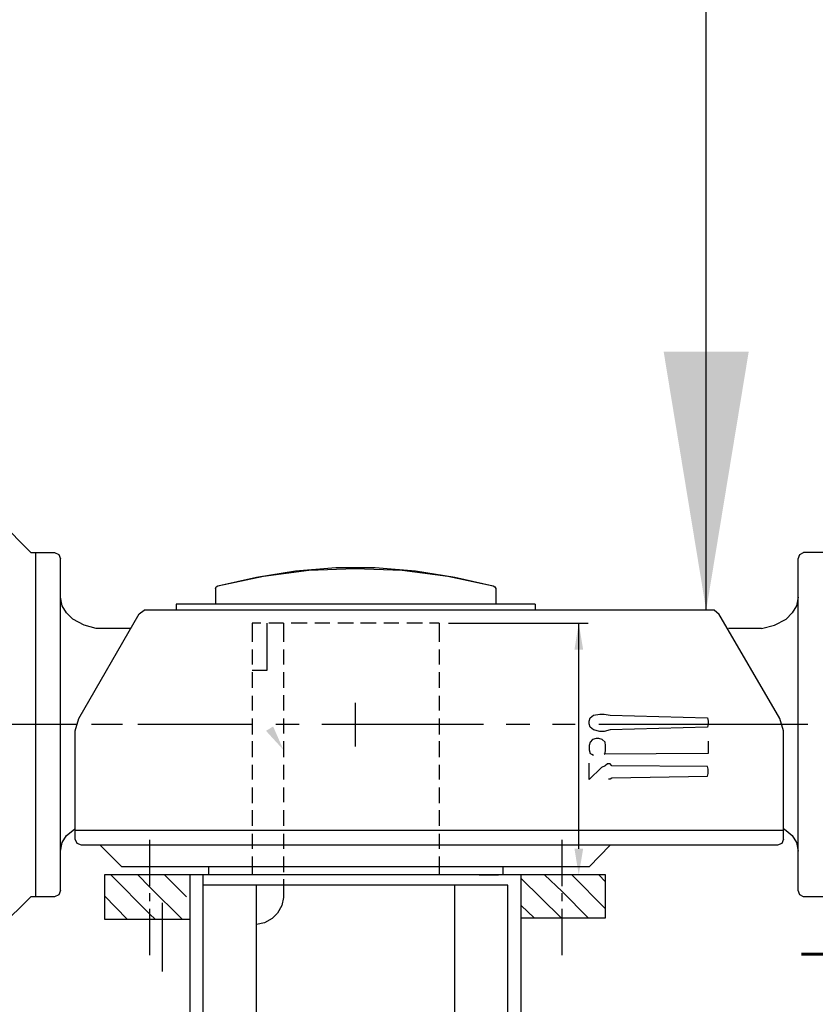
# Model space of a CAD drawing. Header units: inches. Extents: x -341304 to 31571016, y -692717 to 2132253.
# Tile 54 of 256: x 450076 to 451998, y -565634 to -563255. Entities that reach past the tile are written whole.
import ezdxf

# ---------------------------------------------------------------- set-up
doc = ezdxf.new("R2010")
doc.units = ezdxf.units.IN
doc.header["$MEASUREMENT"] = 0
doc.linetypes.add('CENTER', pattern=[2, 1.25, -0.25, 0.25, -0.25])
for name, color, linetype in [('0-CL', 8, 'CENTER'), ('cw pipe', 3, 'Continuous'), ('pump', 7, 'Continuous'), ('text', 3, 'Continuous')]:
    doc.layers.add(name, color=color, linetype=linetype)
doc.styles.add('ROMANS', font='romans')
doc.styles.add('ROMANT', font='romant', dxfattribs={"height": 5})
doc.dimstyles.new('User-300', dxfattribs={"dimscale": 400, "dimtxt": 1.5, "dimasz": 1.25, "dimexe": 1, "dimexo": 1, "dimgap": 0.4, "dimtad": 1, "dimdec": 0, "dimlfac": 0.5, "dimzin": 0, "dimdsep": 46, "dimtxsty": 'ROMANS', "dimcen": 1, "dimclrd": 8, "dimclre": 8, "dimclrt": 3, "dimadec": 0, "dimazin": 0, "dimtfac": 1, "dimtdec": 0, "dimtix": 1, "dimtofl": 0, "dimtmove": 0, "dimatfit": 3, "dimfxl": 1, "dimtolj": 1, "dimtzin": 0, "dimarcsym": 0})
doc.dimstyles.new('User600', dxfattribs={"dimscale": 500, "dimtxt": 1.5, "dimasz": 1.25, "dimexe": 1, "dimexo": 1, "dimgap": 0.4, "dimtad": 1, "dimdec": 0, "dimzin": 0, "dimdsep": 46, "dimtxsty": 'ROMANS', "dimcen": 1, "dimclrd": 8, "dimclre": 8, "dimclrt": 3, "dimadec": 0, "dimazin": 0, "dimtfac": 1, "dimtdec": 0, "dimtix": 1, "dimtofl": 0, "dimtmove": 0, "dimatfit": 3, "dimfxl": 1, "dimtolj": 1, "dimtzin": 0, "dimarcsym": 0})

# ---------------------------------------------------------------- blocks, each defined once
blk = doc.blocks.new('*D660')
at = {"layer": '0-CL', "color": 8, "lineweight": -2, "transparency": 16777216}
for p, q in [((-1557604.1, 168984), (-1557604.1, 169787.9)), ((-1552104.1, 169787.9), (-1557104.1, 169787.9)), ((-1551604.1, 168984), (-1551604.1, 169787.9))]:
    blk.add_line(p, q, dxfattribs=at)
at = {"layer": '0-CL', "color": 8, "transparency": 16777216}
for points in [[(-1557104.1, 169871.2), (-1557104.1, 169704.6), (-1557604.1, 169787.9)], [(-1552104.1, 169871.2), (-1552104.1, 169704.6), (-1551604.1, 169787.9)]]:
    blk.add_solid(points, dxfattribs=at)
at = {"layer": 'Defpoints', "color": 0, "transparency": 16777216}
for p in [(-1557604.1, 169787.9), (-1557604.1, 168984), (-1551604.1, 168984)]:
    blk.add_point(p, dxfattribs=at)
at = {"layer": '0-CL', "color": 3, "transparency": 16777216, "insert": (-1554277, 170247.9), "char_height": 600, "attachment_point": 5, "style": 'ROMANS'}
blk.add_mtext('\\A1;3000', dxfattribs=at)
blk = doc.blocks.new('7ugb')
at = {"layer": 'cw pipe'}
for points in [[(-266, 2427.6), (-255.5, 2427.6), (-260.7, 2459.3)], [(117, 2329.4), (95.9, 2306.3), (108.4, 2334.7)], [(-266, 2187), (-255.5, 2187), (-260.7, 2155.4)]]:
    blk.add_hatch(color=20, dxfattribs=at).paths.add_polyline_path(points)
at = {"color": 20}
for p, q in [((8.8, 2310.4), (8.8, 2363.4)), ((-21.5, 2336.9), (35.3, 2336.9))]:
    blk.add_line(p, q, dxfattribs=at)
at = {"layer": 'cw pipe', "color": 20}
for points in [[(401.1, 2544.7), (438.1, 2582.5)], [(-577.5, 2544.7), (-532.2, 2544.7)], [(-525.8, 2537.3), (-527.8, 2542.6), (-532.2, 2544.7)], [(-525.8, 2136.5), (-525.8, 2537.3)], [(372.6, 2544.7), (367.3, 2542.6), (365.1, 2537.3)], [(365.1, 2136.5), (365.1, 2537.3)], [(401.1, 2544.7), (372.6, 2544.7)], [(394.8, 2129), (394.8, 2544.7)], [(175, 2504.5), (128.6, 2515.1), (81.2, 2522.6), (32.6, 2526.7), (-14.8, 2526.7), (-63.4, 2522.6), (-110.9, 2515.1), (-157.2, 2504.5)], [(175, 2504.5), (120.1, 2516.2), (65.4, 2523.7), (9.3, 2525.6), (-47.6, 2523.7), (-102.5, 2516.2), (-157.2, 2504.5)], [(-157.2, 2504.5), (-159.4, 2503.4), (-160.5, 2501.5), (-160.5, 2482.3)], [(178.1, 2501.5), (177, 2503.4), (175, 2504.5)], [(178.1, 2501.5), (178.1, 2482.3)], [(-525.8, 2490.9), (-523.6, 2480.4), (-518.4, 2471.8), (-511.1, 2464.5)], [(350.4, 2464.5), (357.9, 2471.8), (363.1, 2480.4), (365.1, 2490.9)], [(-424.5, 2475.1), (-429.8, 2470.9)], [(-424.5, 2475.1), (264, 2475.1)], [(-208, 2482.3), (225.5, 2482.3)], [(-208, 2482.3), (-208, 2475.1)], [(225.5, 2482.3), (225.5, 2475.1)], [(270.2, 2470.9), (264, 2475.1)], [(-481.4, 2452.9), (-497.3, 2457.1), (-511.1, 2464.5)], [(-503.6, 2344.4), (-429.8, 2470.9)], [(343.1, 2344.4), (270.2, 2470.9)], [(336.8, 2457.1), (350.4, 2464.5)], [(-481.4, 2452.9), (-441.5, 2452.9)], [(-103.4, 2459.3), (-272.2, 2459.3)], [(-260.7, 2187), (-260.7, 2459.3)], [(-92, 2459.3), (-92, 2437.1)], [(-92, 2459.3), (-80.3, 2459.3)], [(-71.8, 2459.3), (-52.9, 2459.3)], [(-43.4, 2459.3), (-25.4, 2459.3)], [(-15.9, 2459.3), (3, 2459.3)], [(11.5, 2459.3), (30.4, 2459.3)], [(39.9, 2459.3), (57.9, 2459.3)], [(67.3, 2459.3), (86.5, 2459.3)], [(95.9, 2459.3), (95.9, 2437.1)], [(95.9, 2459.3), (113.7, 2459.3)], [(115.9, 2459.3), (115.9, 2402.4)], [(123.4, 2459.3), (133.9, 2459.3)], [(133.9, 2459.3), (133.9, 2437.1)], [(280.7, 2452.9), (322, 2452.9), (336.8, 2457.1)], [(-92, 2427.6), (-92, 2409.6)], [(95.9, 2427.6), (95.9, 2409.6)], [(133.9, 2427.6), (133.9, 2409.6)], [(-92, 2400.2), (-92, 2381.3)], [(95.9, 2400.2), (95.9, 2381.3)], [(115.9, 2402.4), (133.9, 2402.4)], [(133.9, 2400.2), (133.9, 2381.3)], [(-92, 2371.6), (-92, 2353.8)], [(95.9, 2372.7), (95.9, 2353.8)], [(133.9, 2371.6), (133.9, 2353.8)], [(-507.8, 2198.7), (-507.8, 2329.4), (-503.6, 2344.4)], [(-417.1, 2338), (-416.2, 2333.8), (-298.5, 2330.5), (-291.3, 2328.5), (-286, 2328.5), (-278.5, 2330.5), (-274.3, 2333.8), (-273.2, 2338), (-273.2, 2341.1), (-274.3, 2345.2), (-278.5, 2348.5), (-286, 2349.6), (-291.3, 2349.6), (-298.5, 2348.5), (-416.2, 2345.2), (-417.1, 2341.1), (-417.1, 2338)], [(-92, 2344.4), (-92, 2325.2)], [(95.9, 2344.4), (95.9, 2326.3)], [(133.9, 2344.4), (133.9, 2325.2)], [(347.3, 2198.7), (347.3, 2329.4), (343.1, 2344.4)], [(-537.5, 2336.9), (-284.9, 2336.9)], [(-256.3, 2336.9), (-229.1, 2336.9)], [(-201.6, 2336.9), (-173.1, 2336.9)], [(-145.6, 2336.9), (-6.5, 2336.9)], [(21, 2336.9), (49.5, 2336.9)], [(76.8, 2336.9), (105.3, 2336.9)], [(132.8, 2336.9), (271.9, 2336.9)], [(290.4, 2336.9), (317.7, 2336.9)], [(299.4, 2336.9), (327.9, 2336.9)], [(346.2, 2336.9), (485.5, 2336.9)], [(-417.1, 2316.9), (-417.1, 2302.2), (-291.3, 2301.1), (-292.4, 2302.2), (-293.2, 2306.3), (-293.2, 2311.6), (-292.4, 2315.8), (-289.1, 2318.9), (-284.9, 2320), (-281.8, 2320), (-277.4, 2318.9), (-274.3, 2315.8), (-273.2, 2311.6), (-273.2, 2306.3), (-274.3, 2302.2), (-276.5, 2301.1), (-278.5, 2300)], [(-92, 2316.9), (-92, 2297.8)], [(95.9, 2316.9), (95.9, 2297.8)], [(133.9, 2316.9), (133.9, 2297.8)], [(-296.5, 2271.4), (-298.5, 2271.4), (-300.7, 2272.5), (-416.2, 2274.7), (-417.1, 2277.8), (-417.1, 2283), (-416.2, 2286.3), (-300.7, 2287.2), (-298.5, 2289.4), (-295.4, 2289.4), (-292.4, 2287.2), (-288, 2285.2), (-273.2, 2270.5), (-273.2, 2290.5)], [(-92, 2288.3), (-92, 2270.5)], [(95.9, 2288.3), (95.9, 2270.5)], [(133.9, 2288.3), (133.9, 2270.5)], [(-92, 2260.9), (-92, 2242)], [(95.9, 2260.9), (95.9, 2243.1)], [(133.9, 2260.9), (133.9, 2242)], [(-92, 2233.6), (-92, 2214.5)], [(95.9, 2233.6), (95.9, 2214.5)], [(133.9, 2233.6), (133.9, 2214.5)], [(-511.1, 2209.2), (-518.4, 2202.8), (-523.6, 2194.5), (-525.8, 2183.9)], [(-507.8, 2211.4), (-511.1, 2209.2)], [(-507.8, 2209.2), (347.3, 2209.2)], [(-92, 2205), (-92, 2187)], [(95.9, 2205), (95.9, 2187)], [(133.9, 2205), (133.9, 2187)], [(365.1, 2183.9), (363.1, 2194.5), (357.9, 2202.8), (350.4, 2209.2), (347.3, 2211.4)], [(-507.8, 2198.7), (-505.8, 2193.4), (-500.6, 2191.4)], [(-500.6, 2191.4), (339.8, 2191.4)], [(-298.5, 2191.4), (-273.2, 2165.1)], [(-240.5, 2141.8), (-240.5, 2197.6)], [(257.2, 2141.8), (257.2, 2197.6)], [(317.4, 2191.4), (291, 2165.1)], [(339.8, 2191.4), (345.1, 2193.4), (347.3, 2198.7)], [(-92, 2177.6), (-92, 2155.4)], [(95.9, 2177.6), (95.9, 2158.7)], [(133.9, 2177.6), (133.9, 2155.4)], [(-273.2, 2165.1), (291, 2165.1)], [(-168.9, 2165.1), (-168.9, 2155.4)], [(186.6, 2165.1), (186.6, 2155.4)], [(-293.2, 2147), (-284.9, 2155.4)], [(-293.2, 2114.3), (-252.2, 2155.4)], [(-293.2, 2155.4), (312.1, 2155.4)], [(-191.1, 2103.7), (-293.2, 2103.7), (-293.2, 2155.4)], [(-272.2, 2103.7), (-240.5, 2135.4), (-219.4, 2155.4)], [(-191.1, -659.1), (-191.1, 2155.4)], [(-168.9, 2155.4), (186.6, 2155.4)], [(-140.3, 2155.4), (-163.6, 2155.4)], [(-140.3, 2155.4), (-163.6, 2155.4)], [(8.2, 2155.4), (142.3, 2155.4)], [(192.8, -659.1), (192.8, 2155.4)], [(208.6, -659.1), (208.6, 2155.4)], [(213, 2129), (239.4, 2155.4)], [(218.3, 2101.8), (257.2, 2140.7), (271.9, 2155.4)], [(250.8, 2101.8), (257.2, 2107.9), (304.6, 2155.4)], [(312.1, 2155.4), (312.1, 2101.8)], [(-239.6, 2103.7), (-191.1, 2151.2)], [(-175.2, 2142.9), (191.9, 2142.9)], [(-175.2, -659.1), (-175.2, 2142.9)], [(-110.9, -659.1), (-110.9, 2142.9)], [(95.9, 2150.1), (95.9, 2128.1)], [(128.6, -659.1), (128.6, 2142.9)], [(-577.5, 2129), (-532.2, 2129), (-527.8, 2131.2), (-525.8, 2136.5)], [(-240.5, 2123.7), (-240.5, 2133.4)], [(257.2, 2123.7), (257.2, 2133.4)], [(284.6, 2101.8), (312.1, 2130.1)], [(365.1, 2136.5), (367.3, 2131.2), (372.6, 2129), (401.1, 2129)], [(-206.9, 2103.7), (-191.1, 2118.5)], [(95.9, 2128.1), (97.9, 2118.5), (103.2, 2109), (109.5, 2102.6), (119, 2097.4), (128.6, 2095.4)], [(401.1, 2129), (438.1, 2092.1)], [(-240.5, 2058.5), (-240.5, 2114.3)], [(257.2, 2058.5), (257.2, 2114.3)], [(312.1, 2101.8), (208.6, 2101.8)]]:
    blk.add_lwpolyline(points, dxfattribs=at)
at = {"layer": 'pump', "color": 20}
blk.add_line((242.4, 2121.8), (242.4, 2038.8), dxfattribs=at)
blk = doc.blocks.new('Q-Q')
at = {"xscale": -2, "yscale": 2, "zscale": 2}
blk.add_blockref('7ugb', (-1556236.5, 166428.3), dxfattribs=at)
at = {"layer": 'text', "color": 1, "lineweight": 25, "insert": (-1632534.8, 170722.7), "char_height": 1000, "width": 20022.357, "attachment_point": 1, "style": 'ROMANT'}
blk.add_mtext('\\pi1382.6;{\\W0.8;BOTTOM SLIDING SUPPORT \\P\\pi3954;CWP-H2, H4 & H6\\P\\pi9611.2; }', dxfattribs=at)
at = {"layer": '0-CL'}
dim = blk.add_linear_dim(base=(-1557604.1, 169787.9), p1=(-1551604.1, 168984), p2=(-1557604.1, 168984), angle=180, dimstyle='User-300', override={"dimexe": 0, "dimexo": 0}, dxfattribs=at)
dim.commit()
dim.dimension.update_dxf_attribs({"geometry": '*D660', "text_midpoint": (-1554277, 169787.9), "dimtype": 128})
at = {"color": 4}
blk.add_leader([(-1555407.3, 171378.4), (-1555407.3, 173207.2), (-1561435.3, 173207.2)], dimstyle='User600', override={"dimgap": 0.4, "dimtad": 0}, dxfattribs=at)

msp = doc.modelspace()

# ---------------------------------------------------------------- block references
at = {"color": 7}
msp.add_blockref('Q-Q', (2007141.3, -736060.4), dxfattribs=at)

doc.saveas('drawing.dxf')
